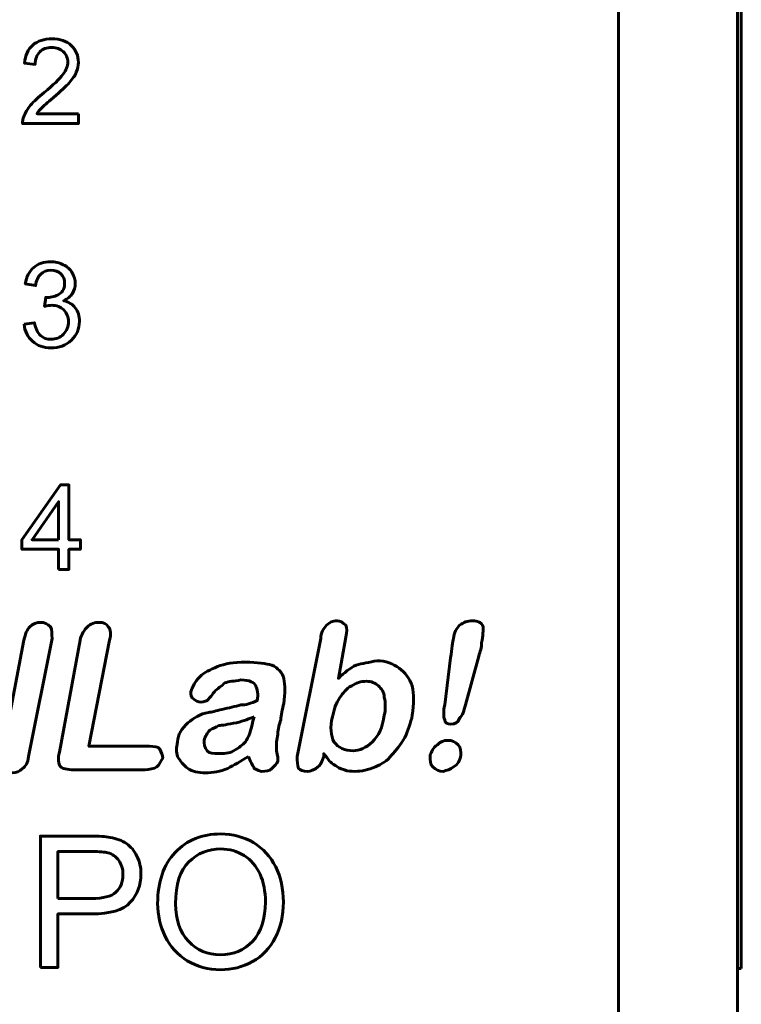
# Model space of a CAD drawing. Header units: millimetres. Extents: x -16 to 13, y -44 to 65.
# Tile 6 of 10: x 3 to 13, y -15 to -2. Entities that reach past the tile are written whole.
import ezdxf

# ---------------------------------------------------------------- set-up
doc = ezdxf.new("R2010")
doc.units = ezdxf.units.MM
doc.linetypes.add('K5LT_BASIC', pattern=[0])

# ---------------------------------------------------------------- blocks, each defined once
blk = doc.blocks.new('U0')
at = {"color": 150, "linetype": 'K5LT_BASIC', "lineweight": 60, "true_color": 0x0080ff}
blk.add_line((11.118, -27.219), (11.118, 47.888), dxfattribs=at)

msp = doc.modelspace()

# ---------------------------------------------------------------- linework, layer by layer
at = {"color": 150, "linetype": 'K5LT_BASIC', "lineweight": 60, "true_color": 0x0080ff}
for p, q in [((12.718, 41.735), (12.718, -21.066)), ((12.768, 33.295), (12.768, -12.425)), ((12.768, -12.425), (12.768, -14.965)), ((12.718, -14.965), (12.768, -14.965))]:
    msp.add_line(p, q, dxfattribs=at)
for points, knots in [([(3.851, -3.461), (3.851, -3.461), (3.851, -3.594), (3.851, -3.594), (3.099, -3.594), (3.099, -3.594), (3.098, -3.56), (3.103, -3.528), (3.115, -3.497), (3.134, -3.446), (3.165, -3.395), (3.25, -3.296), (3.311, -3.239), (3.39, -3.174), (3.513, -3.073), (3.597, -2.993), (3.641, -2.934), (3.685, -2.874), (3.707, -2.818), (3.707, -2.765), (3.707, -2.71), (3.687, -2.664), (3.647, -2.625), (3.607, -2.588), (3.556, -2.569), (3.492, -2.569), (3.424, -2.569), (3.37, -2.589), (3.33, -2.629), (3.289, -2.669), (3.269, -2.724), (3.268, -2.796), (3.268, -2.796), (3.126, -2.781), (3.126, -2.781), (3.135, -2.674), (3.172, -2.593), (3.236, -2.537), (3.301, -2.481), (3.387, -2.453), (3.495, -2.453), (3.604, -2.453), (3.69, -2.483), (3.754, -2.543), (3.818, -2.604), (3.849, -2.679), (3.849, -2.769), (3.849, -2.814), (3.84, -2.859), (3.821, -2.903), (3.803, -2.947), (3.772, -2.993), (3.729, -3.042), (3.685, -3.09), (3.614, -3.157), (3.514, -3.242), (3.43, -3.312), (3.376, -3.36), (3.352, -3.385), (3.328, -3.41), (3.309, -3.435), (3.293, -3.461), (3.293, -3.461), (3.851, -3.461), (3.851, -3.461)], [0, 0, 0, 0, 0.045455, 0.045455, 0.090909, 0.090909, 0.090909, 0.136364, 0.136364, 0.136364, 0.181818, 0.181818, 0.227273, 0.227273, 0.227273, 0.272727, 0.272727, 0.272727, 0.318182, 0.318182, 0.318182, 0.363636, 0.363636, 0.363636, 0.409091, 0.409091, 0.409091, 0.454545, 0.454545, 0.454545, 0.5, 0.5, 0.5, 0.545455, 0.545455, 0.545455, 0.590909, 0.590909, 0.590909, 0.636364, 0.636364, 0.636364, 0.681818, 0.681818, 0.681818, 0.727273, 0.727273, 0.727273, 0.772727, 0.772727, 0.772727, 0.818182, 0.818182, 0.818182, 0.863636, 0.863636, 0.863636, 0.909091, 0.909091, 0.909091, 0.954545, 0.954545, 0.954545, 1, 1, 1, 1]), ([(3.119, -6.292), (3.119, -6.292), (3.259, -6.273), (3.259, -6.273), (3.275, -6.353), (3.302, -6.41), (3.34, -6.445), (3.379, -6.48), (3.426, -6.497), (3.482, -6.497), (3.548, -6.497), (3.604, -6.474), (3.694, -6.383), (3.716, -6.327), (3.716, -6.26), (3.716, -6.196), (3.695, -6.143), (3.653, -6.101), (3.611, -6.06), (3.558, -6.039), (3.493, -6.039), (3.467, -6.039), (3.434, -6.044), (3.395, -6.054), (3.395, -6.054), (3.41, -5.932), (3.41, -5.932), (3.42, -5.933), (3.427, -5.934), (3.433, -5.934), (3.493, -5.934), (3.546, -5.918), (3.594, -5.887), (3.642, -5.856), (3.665, -5.809), (3.665, -5.744), (3.665, -5.693), (3.648, -5.651), (3.613, -5.617), (3.579, -5.584), (3.534, -5.567), (3.479, -5.567), (3.425, -5.567), (3.379, -5.584), (3.343, -5.619), (3.307, -5.653), (3.284, -5.705), (3.273, -5.773), (3.273, -5.773), (3.134, -5.748), (3.134, -5.748), (3.151, -5.654), (3.189, -5.581), (3.25, -5.53), (3.31, -5.478), (3.386, -5.453), (3.476, -5.453), (3.538, -5.453), (3.595, -5.466), (3.647, -5.493), (3.699, -5.519), (3.739, -5.555), (3.767, -5.601), (3.794, -5.647), (3.808, -5.696), (3.808, -5.747), (3.808, -5.796), (3.795, -5.841), (3.769, -5.881), (3.742, -5.921), (3.703, -5.953), (3.652, -5.977), (3.719, -5.992), (3.771, -6.025), (3.808, -6.074), (3.845, -6.122), (3.864, -6.184), (3.864, -6.257), (3.864, -6.356), (3.828, -6.441), (3.755, -6.51), (3.683, -6.579), (3.591, -6.613), (3.481, -6.613), (3.381, -6.613), (3.298, -6.583), (3.232, -6.524), (3.166, -6.464), (3.128, -6.387), (3.119, -6.292)], [0, 0, 0, 0, 0.033333, 0.033333, 0.033333, 0.066667, 0.066667, 0.066667, 0.1, 0.1, 0.1, 0.133333, 0.133333, 0.166667, 0.166667, 0.166667, 0.2, 0.2, 0.2, 0.233333, 0.233333, 0.233333, 0.266667, 0.266667, 0.266667, 0.3, 0.3, 0.3, 0.333333, 0.333333, 0.333333, 0.366667, 0.366667, 0.366667, 0.4, 0.4, 0.4, 0.433333, 0.433333, 0.433333, 0.466667, 0.466667, 0.466667, 0.5, 0.5, 0.5, 0.533333, 0.533333, 0.533333, 0.566667, 0.566667, 0.566667, 0.6, 0.6, 0.6, 0.633333, 0.633333, 0.633333, 0.666667, 0.666667, 0.666667, 0.7, 0.7, 0.7, 0.733333, 0.733333, 0.733333, 0.766667, 0.766667, 0.766667, 0.8, 0.8, 0.8, 0.833333, 0.833333, 0.833333, 0.866667, 0.866667, 0.866667, 0.9, 0.9, 0.9, 0.933333, 0.933333, 0.933333, 0.966667, 0.966667, 0.966667, 1, 1, 1, 1]), ([(3.583, -9.594), (3.583, -9.594), (3.583, -9.323), (3.583, -9.323), (3.089, -9.323), (3.089, -9.323), (3.089, -9.194), (3.089, -9.194), (3.608, -8.457), (3.608, -8.457), (3.722, -8.457), (3.722, -8.457), (3.722, -9.194), (3.722, -9.194), (3.876, -9.194), (3.876, -9.194), (3.876, -9.323), (3.876, -9.323), (3.722, -9.323), (3.722, -9.323), (3.722, -9.594), (3.722, -9.594), (3.583, -9.594), (3.583, -9.594)], [0, 0, 0, 0, 0.090909, 0.090909, 0.181818, 0.181818, 0.272727, 0.272727, 0.363636, 0.363636, 0.454545, 0.454545, 0.545455, 0.545455, 0.636364, 0.636364, 0.727273, 0.727273, 0.818182, 0.818182, 0.909091, 0.909091, 1, 1, 1, 1]), ([(3.583, -9.194), (3.583, -9.194), (3.583, -8.683), (3.583, -8.683), (3.226, -9.194), (3.226, -9.194), (3.583, -9.194), (3.583, -9.194)], [0, 0, 0, 0, 0.333333, 0.333333, 0.666667, 0.666667, 1, 1, 1, 1]), ([(2.819, -12.113), (2.819, -12.113), (3.117, -10.545), (3.117, -10.545), (3.137, -10.465), (3.156, -10.406), (3.197, -10.366), (3.236, -10.326), (3.296, -10.307), (3.335, -10.307), (3.395, -10.307), (3.435, -10.326), (3.475, -10.366), (3.495, -10.406), (3.495, -10.465), (3.495, -10.525), (3.495, -10.525), (3.177, -12.113), (3.177, -12.113), (3.177, -12.193), (3.137, -12.253), (3.097, -12.273), (3.058, -12.312), (3.018, -12.333), (2.899, -12.333), (2.859, -12.312), (2.839, -12.273), (2.799, -12.233), (2.799, -12.193), (2.819, -12.113)], [0, 0, 0, 0, 0.1, 0.1, 0.1, 0.2, 0.2, 0.2, 0.3, 0.3, 0.3, 0.4, 0.4, 0.4, 0.5, 0.5, 0.5, 0.6, 0.6, 0.6, 0.7, 0.7, 0.7, 0.8, 0.8, 0.9, 0.9, 0.9, 1, 1, 1, 1]), ([(4.27, -10.545), (4.27, -10.545), (3.991, -11.975), (3.991, -11.975), (4.806, -11.975), (4.806, -11.975), (4.865, -11.975), (4.925, -11.975), (4.945, -12.015), (4.964, -12.054), (4.985, -12.094), (4.985, -12.134), (4.964, -12.173), (4.945, -12.214), (4.905, -12.253), (4.865, -12.273), (4.806, -12.292), (4.746, -12.292), (4.746, -12.292), (3.793, -12.292), (3.793, -12.292), (3.693, -12.292), (3.633, -12.273), (3.614, -12.253), (3.574, -12.214), (3.574, -12.134), (3.594, -12.054), (3.594, -12.054), (3.872, -10.545), (3.872, -10.545), (3.892, -10.465), (3.931, -10.406), (3.972, -10.366), (4.011, -10.326), (4.071, -10.307), (4.19, -10.307), (4.229, -10.326), (4.249, -10.366), (4.289, -10.406), (4.289, -10.465), (4.27, -10.545)], [0, 0, 0, 0, 0.071429, 0.071429, 0.142857, 0.142857, 0.142857, 0.214286, 0.214286, 0.214286, 0.285714, 0.285714, 0.285714, 0.357143, 0.357143, 0.357143, 0.428571, 0.428571, 0.428571, 0.5, 0.5, 0.5, 0.571429, 0.571429, 0.571429, 0.642857, 0.642857, 0.642857, 0.714286, 0.714286, 0.714286, 0.785714, 0.785714, 0.785714, 0.857143, 0.857143, 0.928571, 0.928571, 0.928571, 1, 1, 1, 1]), ([(7.448, -10.505), (7.448, -10.505), (7.348, -11.061), (7.348, -11.061), (7.428, -10.981), (7.508, -10.922), (7.586, -10.882), (7.666, -10.862), (7.766, -10.843), (7.865, -10.823), (7.984, -10.823), (8.083, -10.862), (8.163, -10.922), (8.243, -10.981), (8.302, -11.061), (8.342, -11.16), (8.362, -11.279), (8.362, -11.398), (8.342, -11.558), (8.322, -11.657), (8.282, -11.756), (8.243, -11.856), (8.183, -11.955), (8.124, -12.035), (8.064, -12.094), (8.005, -12.173), (7.925, -12.214), (7.845, -12.253), (7.746, -12.292), (7.666, -12.312), (7.567, -12.312), (7.527, -12.312), (7.467, -12.312), (7.428, -12.292), (7.368, -12.273), (7.329, -12.253), (7.309, -12.233), (7.269, -12.214), (7.249, -12.193), (7.229, -12.173), (7.21, -12.154), (7.189, -12.113), (7.15, -12.074), (7.15, -12.074), (7.15, -12.113), (7.15, -12.113), (7.13, -12.173), (7.11, -12.233), (7.07, -12.253), (7.031, -12.292), (6.971, -12.312), (6.931, -12.312), (6.871, -12.312), (6.832, -12.292), (6.812, -12.273), (6.793, -12.233), (6.793, -12.173), (6.793, -12.113), (6.793, -12.113), (7.11, -10.525), (7.11, -10.525), (7.11, -10.445), (7.15, -10.385), (7.189, -10.346), (7.229, -10.307), (7.269, -10.286), (7.329, -10.286), (7.368, -10.286), (7.407, -10.307), (7.448, -10.346), (7.467, -10.385), (7.467, -10.426), (7.448, -10.505)], [0, 0, 0, 0, 0.041667, 0.041667, 0.041667, 0.083333, 0.083333, 0.083333, 0.125, 0.125, 0.125, 0.166667, 0.166667, 0.166667, 0.208333, 0.208333, 0.208333, 0.25, 0.25, 0.25, 0.291667, 0.291667, 0.291667, 0.333333, 0.333333, 0.333333, 0.375, 0.375, 0.375, 0.416667, 0.416667, 0.416667, 0.458333, 0.458333, 0.458333, 0.5, 0.5, 0.5, 0.541667, 0.541667, 0.541667, 0.583333, 0.583333, 0.583333, 0.625, 0.625, 0.625, 0.666667, 0.666667, 0.666667, 0.708333, 0.708333, 0.708333, 0.75, 0.75, 0.75, 0.791667, 0.791667, 0.791667, 0.833333, 0.833333, 0.833333, 0.875, 0.875, 0.875, 0.916667, 0.916667, 0.916667, 0.958333, 0.958333, 0.958333, 1, 1, 1, 1]), ([(8.779, -11.419), (8.779, -11.419), (8.858, -10.783), (8.858, -10.783), (8.878, -10.664), (8.878, -10.564), (8.898, -10.525), (8.898, -10.445), (8.938, -10.385), (8.977, -10.346), (9.037, -10.307), (9.077, -10.286), (9.156, -10.286), (9.215, -10.286), (9.275, -10.307), (9.295, -10.366), (9.295, -10.406), (9.295, -10.485), (9.275, -10.584), (9.275, -10.644), (9.256, -10.704), (9.236, -10.763), (9.236, -10.763), (9.057, -11.419), (9.057, -11.419), (9.037, -11.498), (9.018, -11.558), (8.977, -11.597), (8.958, -11.657), (8.917, -11.677), (8.858, -11.677), (8.819, -11.677), (8.779, -11.657), (8.779, -11.618), (8.759, -11.577), (8.759, -11.498), (8.779, -11.419)], [0, 0, 0, 0, 0.083333, 0.083333, 0.083333, 0.166667, 0.166667, 0.166667, 0.25, 0.25, 0.25, 0.333333, 0.333333, 0.333333, 0.416667, 0.416667, 0.416667, 0.5, 0.5, 0.5, 0.583333, 0.583333, 0.583333, 0.666667, 0.666667, 0.666667, 0.75, 0.75, 0.75, 0.833333, 0.833333, 0.833333, 0.916667, 0.916667, 0.916667, 1, 1, 1, 1]), ([(6.137, -12.113), (6.037, -12.173), (5.938, -12.233), (5.858, -12.273), (5.759, -12.312), (5.66, -12.333), (5.56, -12.333), (5.461, -12.333), (5.381, -12.312), (5.322, -12.273), (5.262, -12.233), (5.223, -12.173), (5.184, -12.113), (5.163, -12.054), (5.163, -11.994), (5.184, -11.916), (5.184, -11.815), (5.243, -11.737), (5.322, -11.657), (5.402, -11.597), (5.482, -11.538), (5.601, -11.518), (5.64, -11.518), (5.7, -11.498), (5.78, -11.478), (5.878, -11.458), (5.958, -11.439), (6.037, -11.419), (6.097, -11.419), (6.176, -11.398), (6.256, -11.359), (6.275, -11.279), (6.256, -11.201), (6.236, -11.16), (6.216, -11.121), (6.156, -11.081), (6.037, -11.081), (5.938, -11.1), (5.878, -11.1), (5.819, -11.121), (5.78, -11.16), (5.72, -11.201), (5.679, -11.24), (5.64, -11.299), (5.601, -11.339), (5.581, -11.359), (5.581, -11.359), (5.541, -11.379), (5.501, -11.379), (5.461, -11.379), (5.422, -11.359), (5.402, -11.339), (5.362, -11.32), (5.362, -11.279), (5.362, -11.24), (5.381, -11.18), (5.422, -11.1), (5.482, -11.041), (5.541, -10.981), (5.62, -10.942), (5.72, -10.903), (5.819, -10.862), (5.938, -10.843), (6.097, -10.843), (6.256, -10.843), (6.375, -10.862), (6.454, -10.882), (6.534, -10.922), (6.594, -10.981), (6.614, -11.061), (6.633, -11.16), (6.633, -11.26), (6.614, -11.398), (6.594, -11.478), (6.573, -11.558), (6.573, -11.618), (6.554, -11.677), (6.534, -11.737), (6.534, -11.815), (6.514, -11.875), (6.514, -11.955), (6.514, -12.035), (6.534, -12.094), (6.534, -12.154), (6.534, -12.173), (6.514, -12.214), (6.495, -12.233), (6.454, -12.273), (6.415, -12.312), (6.375, -12.312), (6.316, -12.312), (6.296, -12.312), (6.256, -12.292), (6.216, -12.273), (6.197, -12.233), (6.156, -12.173), (6.137, -12.113)], [0, 0, 0, 0, 0.03125, 0.03125, 0.03125, 0.0625, 0.0625, 0.0625, 0.09375, 0.09375, 0.09375, 0.125, 0.125, 0.125, 0.15625, 0.15625, 0.15625, 0.1875, 0.1875, 0.1875, 0.21875, 0.21875, 0.21875, 0.25, 0.25, 0.25, 0.28125, 0.28125, 0.28125, 0.3125, 0.3125, 0.3125, 0.34375, 0.34375, 0.34375, 0.375, 0.375, 0.375, 0.40625, 0.40625, 0.40625, 0.4375, 0.4375, 0.4375, 0.46875, 0.46875, 0.46875, 0.5, 0.5, 0.5, 0.53125, 0.53125, 0.53125, 0.5625, 0.5625, 0.5625, 0.59375, 0.59375, 0.59375, 0.625, 0.625, 0.625, 0.65625, 0.65625, 0.65625, 0.6875, 0.6875, 0.6875, 0.71875, 0.71875, 0.71875, 0.75, 0.75, 0.75, 0.78125, 0.78125, 0.78125, 0.8125, 0.8125, 0.8125, 0.84375, 0.84375, 0.84375, 0.875, 0.875, 0.875, 0.90625, 0.90625, 0.90625, 0.9375, 0.9375, 0.9375, 0.96875, 0.96875, 0.96875, 1, 1, 1, 1]), ([(7.269, -11.577), (7.229, -11.717), (7.249, -11.836), (7.288, -11.916), (7.348, -11.994), (7.428, -12.035), (7.547, -12.035), (7.627, -12.035), (7.726, -11.994), (7.806, -11.916), (7.885, -11.836), (7.945, -11.717), (7.964, -11.558), (7.984, -11.478), (7.984, -11.379), (7.964, -11.32), (7.964, -11.24), (7.925, -11.201), (7.885, -11.16), (7.845, -11.121), (7.785, -11.1), (7.726, -11.1), (7.646, -11.1), (7.586, -11.121), (7.527, -11.16), (7.448, -11.201), (7.407, -11.26), (7.368, -11.32), (7.309, -11.398), (7.288, -11.478), (7.269, -11.577)], [0, 0, 0, 0, 0.1, 0.1, 0.1, 0.2, 0.2, 0.2, 0.3, 0.3, 0.3, 0.4, 0.4, 0.4, 0.5, 0.5, 0.5, 0.6, 0.6, 0.6, 0.7, 0.7, 0.7, 0.8, 0.8, 0.8, 0.9, 0.9, 0.9, 1, 1, 1, 1]), ([(6.216, -11.577), (6.156, -11.597), (6.077, -11.637), (5.977, -11.657), (5.858, -11.677), (5.78, -11.696), (5.739, -11.696), (5.7, -11.717), (5.66, -11.737), (5.62, -11.756), (5.581, -11.796), (5.56, -11.836), (5.541, -11.895), (5.541, -11.935), (5.541, -11.994), (5.581, -12.035), (5.62, -12.074), (5.66, -12.074), (5.739, -12.074), (5.799, -12.074), (5.878, -12.074), (5.938, -12.035), (6.018, -11.994), (6.057, -11.955), (6.097, -11.916), (6.137, -11.856), (6.176, -11.756), (6.197, -11.637), (6.197, -11.637), (6.216, -11.577), (6.216, -11.577)], [0, 0, 0, 0, 0.1, 0.1, 0.1, 0.2, 0.2, 0.2, 0.3, 0.3, 0.3, 0.4, 0.4, 0.4, 0.5, 0.5, 0.5, 0.6, 0.6, 0.6, 0.7, 0.7, 0.7, 0.8, 0.8, 0.8, 0.9, 0.9, 0.9, 1, 1, 1, 1]), ([(8.759, -12.312), (8.699, -12.312), (8.66, -12.292), (8.619, -12.253), (8.58, -12.214), (8.58, -12.173), (8.58, -12.094), (8.6, -12.054), (8.619, -11.994), (8.679, -11.955), (8.72, -11.916), (8.759, -11.895), (8.819, -11.895), (8.878, -11.895), (8.917, -11.916), (8.958, -11.955), (8.997, -11.994), (8.997, -12.054), (8.997, -12.094), (8.977, -12.173), (8.958, -12.214), (8.898, -12.253), (8.858, -12.292), (8.798, -12.292), (8.759, -12.312)], [0, 0, 0, 0, 0.125, 0.125, 0.125, 0.25, 0.25, 0.25, 0.375, 0.375, 0.375, 0.5, 0.5, 0.5, 0.625, 0.625, 0.625, 0.75, 0.75, 0.75, 0.875, 0.875, 0.875, 1, 1, 1, 1]), ([(3.34, -14.952), (3.34, -14.952), (3.34, -13.184), (3.34, -13.184), (4.008, -13.184), (4.008, -13.184), (4.125, -13.184), (4.215, -13.19), (4.277, -13.201), (4.364, -13.216), (4.437, -13.243), (4.496, -13.284), (4.555, -13.324), (4.602, -13.381), (4.638, -13.454), (4.674, -13.527), (4.691, -13.607), (4.691, -13.695), (4.691, -13.845), (4.644, -13.972), (4.548, -14.075), (4.452, -14.18), (4.279, -14.231), (4.029, -14.231), (4.029, -14.231), (3.575, -14.231), (3.575, -14.231), (3.575, -14.952), (3.575, -14.952), (3.34, -14.952), (3.34, -14.952)], [0, 0, 0, 0, 0.090909, 0.090909, 0.181818, 0.181818, 0.181818, 0.272727, 0.272727, 0.272727, 0.363636, 0.363636, 0.363636, 0.454545, 0.454545, 0.454545, 0.545455, 0.545455, 0.545455, 0.636364, 0.636364, 0.636364, 0.727273, 0.727273, 0.727273, 0.818182, 0.818182, 0.909091, 0.909091, 1, 1, 1, 1]), ([(4.916, -14.092), (4.916, -13.799), (4.995, -13.569), (5.153, -13.403), (5.31, -13.237), (5.514, -13.155), (5.763, -13.155), (5.926, -13.155), (6.073, -13.194), (6.205, -13.272), (6.335, -13.349), (6.435, -13.458), (6.504, -13.598), (6.573, -13.737), (6.608, -13.895), (6.608, -14.071), (6.608, -14.25), (6.571, -14.411), (6.499, -14.552), (6.426, -14.694), (6.324, -14.801), (6.191, -14.873), (6.058, -14.946), (5.915, -14.982), (5.762, -14.982), (5.595, -14.982), (5.446, -14.942), (5.315, -14.861), (5.184, -14.781), (5.085, -14.672), (5.017, -14.533), (4.95, -14.394), (4.916, -14.247), (4.916, -14.092)], [0, 0, 0, 0, 0.090909, 0.090909, 0.090909, 0.181818, 0.181818, 0.181818, 0.272727, 0.272727, 0.272727, 0.363636, 0.363636, 0.363636, 0.454545, 0.454545, 0.454545, 0.545455, 0.545455, 0.545455, 0.636364, 0.636364, 0.636364, 0.727273, 0.727273, 0.727273, 0.818182, 0.818182, 0.818182, 0.909091, 0.909091, 0.909091, 1, 1, 1, 1]), ([(5.158, -14.096), (5.158, -14.309), (5.215, -14.476), (5.33, -14.599), (5.444, -14.721), (5.588, -14.782), (5.761, -14.782), (5.937, -14.782), (6.081, -14.72), (6.195, -14.597), (6.309, -14.473), (6.366, -14.298), (6.366, -14.071), (6.366, -13.927), (6.341, -13.802), (6.293, -13.695), (6.244, -13.588), (6.173, -13.505), (6.079, -13.446), (5.986, -13.387), (5.881, -13.357), (5.764, -13.357), (5.599, -13.357), (5.456, -13.414), (5.337, -13.528), (5.218, -13.641), (5.158, -13.831), (5.158, -14.096)], [0, 0, 0, 0, 0.111111, 0.111111, 0.111111, 0.222222, 0.222222, 0.222222, 0.333333, 0.333333, 0.333333, 0.444444, 0.444444, 0.444444, 0.555556, 0.555556, 0.555556, 0.666667, 0.666667, 0.666667, 0.777778, 0.777778, 0.777778, 0.888889, 0.888889, 0.888889, 1, 1, 1, 1]), ([(3.575, -14.024), (3.575, -14.024), (4.032, -14.024), (4.032, -14.024), (4.183, -14.024), (4.29, -13.996), (4.354, -13.94), (4.418, -13.883), (4.449, -13.804), (4.449, -13.702), (4.449, -13.628), (4.431, -13.565), (4.393, -13.512), (4.356, -13.459), (4.306, -13.424), (4.246, -13.407), (4.206, -13.397), (4.133, -13.392), (4.027, -13.392), (4.027, -13.392), (3.575, -13.392), (3.575, -13.392), (3.575, -14.024), (3.575, -14.024)], [0, 0, 0, 0, 0.125, 0.125, 0.125, 0.25, 0.25, 0.25, 0.375, 0.375, 0.375, 0.5, 0.5, 0.5, 0.625, 0.625, 0.625, 0.75, 0.75, 0.75, 0.875, 0.875, 1, 1, 1, 1])]:
    msp.add_open_spline(points, degree=3, knots=knots, dxfattribs=at)

# ---------------------------------------------------------------- block references
msp.add_blockref('U0', (0, 0))

doc.saveas('drawing.dxf')
